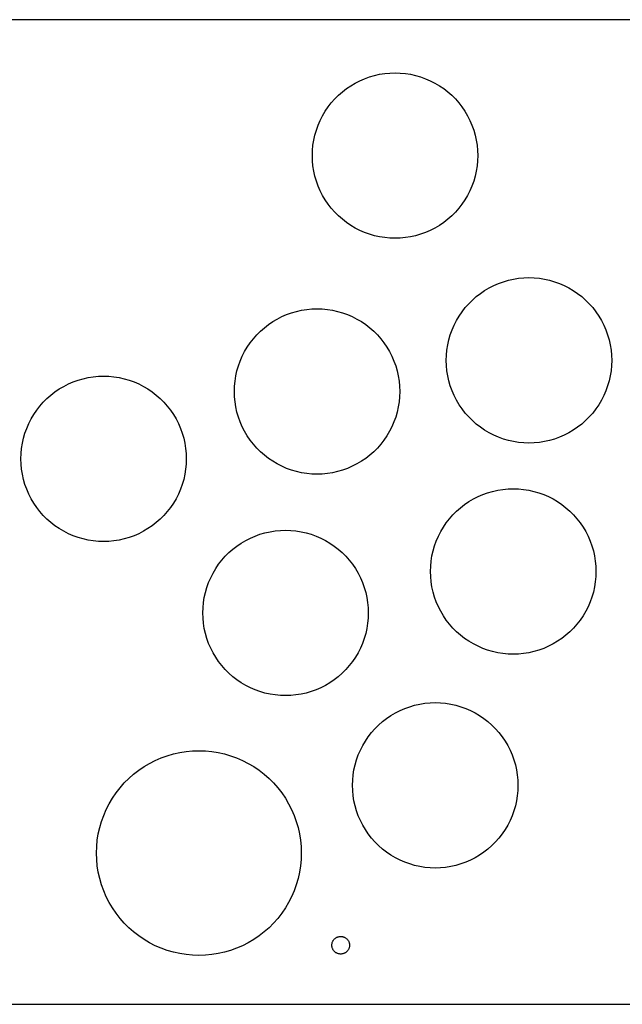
# Model space of a CAD drawing. Header units: metres. Extents: x 0 to 208, y 0 to 125.
# Tile 2 of 3: x 74 to 150, y 0 to 125. Entities that reach past the tile are written whole.
import ezdxf

# ---------------------------------------------------------------- set-up
doc = ezdxf.new("R2010")
doc.units = ezdxf.units.M

msp = doc.modelspace()

# ---------------------------------------------------------------- linework, layer by layer
for p, q in [((198.5, 125), (10, 125)), ((116.929, 117.251), (117.535, 117.513)), ((117.535, 117.513), (118.155, 117.736)), ((118.155, 117.736), (118.789, 117.92)), ((118.789, 117.92), (119.432, 118.064)), ((119.432, 118.064), (120.084, 118.167)), ((120.084, 118.167), (120.741, 118.229)), ((120.741, 118.229), (121.4, 118.25)), ((121.4, 118.25), (122.059, 118.229)), ((122.059, 118.229), (122.716, 118.167)), ((122.716, 118.167), (123.367, 118.064)), ((123.367, 118.064), (124.011, 117.92)), ((124.011, 117.92), (124.645, 117.736)), ((124.645, 117.736), (125.265, 117.513)), ((125.265, 117.513), (125.871, 117.251)), ((115.228, 116.245), (115.774, 116.615)), ((115.774, 116.615), (116.342, 116.951)), ((116.342, 116.951), (116.929, 117.251)), ((125.871, 117.251), (126.458, 116.951)), ((126.458, 116.951), (127.026, 116.615)), ((127.026, 116.615), (127.572, 116.245)), ((113.746, 114.938), (114.212, 115.404)), ((114.212, 115.404), (114.707, 115.84)), ((114.707, 115.84), (115.228, 116.245)), ((127.572, 116.245), (128.093, 115.84)), ((128.093, 115.84), (128.588, 115.404)), ((128.588, 115.404), (129.054, 114.938)), ((112.535, 113.376), (112.905, 113.922)), ((112.905, 113.922), (113.31, 114.443)), ((113.31, 114.443), (113.746, 114.938)), ((129.054, 114.938), (129.49, 114.443)), ((129.49, 114.443), (129.895, 113.922)), ((129.895, 113.922), (130.265, 113.376)), ((111.899, 112.221), (112.199, 112.808)), ((112.199, 112.808), (112.535, 113.376)), ((130.265, 113.376), (130.601, 112.808)), ((130.601, 112.808), (130.901, 112.221)), ((111.414, 110.995), (111.637, 111.615)), ((111.637, 111.615), (111.899, 112.221)), ((130.901, 112.221), (131.163, 111.615)), ((131.163, 111.615), (131.386, 110.995)), ((111.086, 109.717), (111.23, 110.361)), ((111.23, 110.361), (111.414, 110.995)), ((131.386, 110.995), (131.57, 110.361)), ((131.57, 110.361), (131.714, 109.717)), ((110.921, 108.409), (110.983, 109.066)), ((110.983, 109.066), (111.086, 109.717)), ((131.714, 109.717), (131.817, 109.066)), ((131.817, 109.066), (131.879, 108.409)), ((110.9, 107.75), (110.921, 108.409)), ((110.921, 107.091), (110.9, 107.75)), ((131.879, 108.409), (131.9, 107.75)), ((131.9, 107.75), (131.879, 107.091)), ((110.983, 106.434), (110.921, 107.091)), ((111.086, 105.782), (110.983, 106.434)), ((131.817, 106.434), (131.714, 105.782)), ((131.879, 107.091), (131.817, 106.434)), ((111.23, 105.139), (111.086, 105.782)), ((111.414, 104.505), (111.23, 105.139)), ((131.57, 105.139), (131.386, 104.505)), ((131.714, 105.782), (131.57, 105.139)), ((111.637, 103.885), (111.414, 104.505)), ((111.899, 103.279), (111.637, 103.885)), ((131.163, 103.885), (130.901, 103.279)), ((131.386, 104.505), (131.163, 103.885)), ((112.199, 102.692), (111.899, 103.279)), ((112.535, 102.124), (112.199, 102.692)), ((130.601, 102.692), (130.265, 102.124)), ((130.901, 103.279), (130.601, 102.692)), ((112.905, 101.578), (112.535, 102.124)), ((113.31, 101.057), (112.905, 101.578)), ((129.895, 101.578), (129.49, 101.057)), ((130.265, 102.124), (129.895, 101.578)), ((113.746, 100.562), (113.31, 101.057)), ((114.212, 100.096), (113.746, 100.562)), ((114.707, 99.6596), (114.212, 100.096)), ((128.588, 100.096), (128.093, 99.6596)), ((129.054, 100.562), (128.588, 100.096)), ((129.49, 101.057), (129.054, 100.562)), ((115.228, 99.2553), (114.707, 99.6596)), ((115.774, 98.8846), (115.228, 99.2553)), ((116.342, 98.5488), (115.774, 98.8846)), ((127.026, 98.8846), (126.458, 98.5488)), ((127.572, 99.2553), (127.026, 98.8846)), ((128.093, 99.6596), (127.572, 99.2553)), ((116.929, 98.2493), (116.342, 98.5488)), ((117.535, 97.9873), (116.929, 98.2493)), ((118.155, 97.7639), (117.535, 97.9873)), ((118.789, 97.5799), (118.155, 97.7639)), ((119.432, 97.436), (118.789, 97.5799)), ((124.011, 97.5799), (123.367, 97.436)), ((124.645, 97.7639), (124.011, 97.5799)), ((125.265, 97.9873), (124.645, 97.7639)), ((125.871, 98.2493), (125.265, 97.9873)), ((126.458, 98.5488), (125.871, 98.2493)), ((120.084, 97.3328), (119.432, 97.436)), ((120.741, 97.2707), (120.084, 97.3328)), ((121.4, 97.25), (120.741, 97.2707)), ((122.059, 97.2707), (121.4, 97.25)), ((122.716, 97.3328), (122.059, 97.2707)), ((123.367, 97.436), (122.716, 97.3328)), ((133.342, 90.9512), (133.929, 91.2507)), ((133.929, 91.2507), (134.535, 91.5126)), ((134.535, 91.5126), (135.155, 91.7361)), ((135.155, 91.7361), (135.789, 91.9201)), ((135.789, 91.9201), (136.432, 92.064)), ((136.432, 92.064), (137.084, 92.1672)), ((137.084, 92.1672), (137.741, 92.2293)), ((137.741, 92.2293), (138.4, 92.25)), ((138.4, 92.25), (139.059, 92.2293)), ((139.059, 92.2293), (139.716, 92.1672)), ((139.716, 92.1672), (140.367, 92.064)), ((140.367, 92.064), (141.011, 91.9201)), ((141.011, 91.9201), (141.645, 91.7361)), ((141.645, 91.7361), (142.265, 91.5126)), ((142.265, 91.5126), (142.871, 91.2507)), ((142.871, 91.2507), (143.458, 90.9512)), ((131.707, 89.8404), (132.228, 90.2447)), ((132.228, 90.2447), (132.774, 90.6154)), ((132.774, 90.6154), (133.342, 90.9512)), ((143.458, 90.9512), (144.026, 90.6154)), ((144.026, 90.6154), (144.572, 90.2447)), ((144.572, 90.2447), (145.093, 89.8404)), ((130.31, 88.4429), (130.746, 88.9377)), ((130.746, 88.9377), (131.212, 89.4042)), ((131.212, 89.4042), (131.707, 89.8404)), ((145.093, 89.8404), (145.588, 89.4042)), ((145.588, 89.4042), (146.054, 88.9377)), ((146.054, 88.9377), (146.49, 88.4429)), ((107.029, 87.3007), (107.635, 87.5627)), ((107.635, 87.5627), (108.255, 87.7861)), ((108.255, 87.7861), (108.889, 87.9701)), ((108.889, 87.9701), (109.532, 88.114)), ((109.532, 88.114), (110.184, 88.2172)), ((110.184, 88.2172), (110.841, 88.2793)), ((110.841, 88.2793), (111.5, 88.3)), ((111.5, 88.3), (112.159, 88.2793)), ((112.159, 88.2793), (112.816, 88.2172)), ((112.816, 88.2172), (113.467, 88.114)), ((113.467, 88.114), (114.111, 87.9701)), ((114.111, 87.9701), (114.745, 87.7861)), ((114.745, 87.7861), (115.365, 87.5627)), ((115.365, 87.5627), (115.971, 87.3007)), ((129.535, 87.3762), (129.905, 87.9217)), ((129.905, 87.9217), (130.31, 88.4429)), ((146.49, 88.4429), (146.895, 87.9217)), ((146.895, 87.9217), (147.265, 87.3762)), ((104.807, 85.8904), (105.328, 86.2947)), ((105.328, 86.2947), (105.874, 86.6654)), ((105.874, 86.6654), (106.442, 87.0012)), ((106.442, 87.0012), (107.029, 87.3007)), ((115.971, 87.3007), (116.558, 87.0012)), ((116.558, 87.0012), (117.126, 86.6654)), ((117.126, 86.6654), (117.672, 86.2947)), ((117.672, 86.2947), (118.193, 85.8904)), ((128.899, 86.2207), (129.199, 86.8084)), ((129.199, 86.8084), (129.535, 87.3762)), ((147.265, 87.3762), (147.601, 86.8084)), ((147.601, 86.8084), (147.901, 86.2207)), ((103.846, 84.9877), (104.312, 85.4542)), ((104.312, 85.4542), (104.807, 85.8904)), ((118.193, 85.8904), (118.688, 85.4542)), ((118.688, 85.4542), (119.154, 84.9877)), ((128.414, 84.9947), (128.637, 85.6153)), ((128.637, 85.6153), (128.899, 86.2207)), ((147.901, 86.2207), (148.163, 85.6153)), ((148.163, 85.6153), (148.386, 84.9947)), ((102.635, 83.4262), (103.005, 83.9717)), ((103.005, 83.9717), (103.41, 84.493)), ((103.41, 84.493), (103.846, 84.9877)), ((119.154, 84.9877), (119.59, 84.493)), ((119.59, 84.493), (119.995, 83.9717)), ((119.995, 83.9717), (120.365, 83.4262)), ((128.086, 83.7175), (128.23, 84.3612)), ((128.23, 84.3612), (128.414, 84.9947)), ((148.386, 84.9947), (148.57, 84.3612)), ((148.57, 84.3612), (148.714, 83.7175)), ((101.999, 82.2707), (102.299, 82.8584)), ((102.299, 82.8584), (102.635, 83.4262)), ((120.365, 83.4262), (120.701, 82.8584)), ((120.701, 82.8584), (121.001, 82.2707)), ((127.921, 82.4093), (127.983, 83.066)), ((127.983, 83.066), (128.086, 83.7175)), ((148.714, 83.7175), (148.817, 83.066)), ((148.817, 83.066), (148.879, 82.4093)), ((101.514, 81.0447), (101.737, 81.6653)), ((101.737, 81.6653), (101.999, 82.2707)), ((121.001, 82.2707), (121.263, 81.6653)), ((121.263, 81.6653), (121.486, 81.0447)), ((127.9, 81.75), (127.921, 82.4093)), ((127.921, 81.0907), (127.9, 81.75)), ((148.879, 82.4093), (148.9, 81.75)), ((148.9, 81.75), (148.879, 81.0907)), ((101.186, 79.7675), (101.33, 80.4112)), ((101.33, 80.4112), (101.514, 81.0447)), ((121.486, 81.0447), (121.67, 80.4112)), ((121.67, 80.4112), (121.814, 79.7675)), ((127.983, 80.434), (127.921, 81.0907)), ((128.086, 79.7825), (127.983, 80.434)), ((148.817, 80.434), (148.714, 79.7825)), ((148.879, 81.0907), (148.817, 80.434)), ((79.3416, 78.4512), (79.9293, 78.7507)), ((79.9293, 78.7507), (80.5347, 79.0126)), ((80.5347, 79.0126), (81.1553, 79.2361)), ((81.1553, 79.2361), (81.7887, 79.4201)), ((81.7887, 79.4201), (82.4325, 79.564)), ((82.4325, 79.564), (83.084, 79.6672)), ((83.084, 79.6672), (83.7407, 79.7293)), ((83.7407, 79.7293), (84.4, 79.75)), ((84.4, 79.75), (85.0593, 79.7293)), ((85.0593, 79.7293), (85.716, 79.6672)), ((85.716, 79.6672), (86.3675, 79.564)), ((86.3675, 79.564), (87.0112, 79.4201)), ((87.0112, 79.4201), (87.6447, 79.2361)), ((87.6447, 79.2361), (88.2653, 79.0126)), ((88.2653, 79.0126), (88.8707, 78.7507)), ((88.8707, 78.7507), (89.4584, 78.4512)), ((101.021, 78.4593), (101.083, 79.116)), ((101.083, 79.116), (101.186, 79.7675)), ((121.814, 79.7675), (121.917, 79.116)), ((121.917, 79.116), (121.979, 78.4593)), ((128.23, 79.1387), (128.086, 79.7825)), ((128.414, 78.5053), (128.23, 79.1387)), ((148.57, 79.1387), (148.386, 78.5053)), ((148.714, 79.7825), (148.57, 79.1387)), ((77.707, 77.3404), (78.2282, 77.7447)), ((78.2282, 77.7447), (78.7738, 78.1154)), ((78.7738, 78.1154), (79.3416, 78.4512)), ((89.4584, 78.4512), (90.0262, 78.1154)), ((90.0262, 78.1154), (90.5717, 77.7447)), ((90.5717, 77.7447), (91.0929, 77.3404)), ((101, 77.8), (101.021, 78.4593)), ((101.021, 77.1407), (101, 77.8)), ((121.979, 78.4593), (122, 77.8)), ((122, 77.8), (121.979, 77.1407)), ((128.637, 77.8847), (128.414, 78.5053)), ((128.899, 77.2793), (128.637, 77.8847)), ((148.163, 77.8847), (147.901, 77.2793)), ((148.386, 78.5053), (148.163, 77.8847)), ((76.3096, 75.9429), (76.7458, 76.4377)), ((76.7458, 76.4377), (77.2122, 76.9042)), ((77.2122, 76.9042), (77.707, 77.3404)), ((91.0929, 77.3404), (91.5877, 76.9042)), ((91.5877, 76.9042), (92.0542, 76.4377)), ((92.0542, 76.4377), (92.4904, 75.9429)), ((101.083, 76.484), (101.021, 77.1407)), ((101.186, 75.8325), (101.083, 76.484)), ((121.917, 76.484), (121.814, 75.8325)), ((121.979, 77.1407), (121.917, 76.484)), ((129.199, 76.6916), (128.899, 77.2793)), ((129.535, 76.1238), (129.199, 76.6916)), ((147.601, 76.6916), (147.265, 76.1238)), ((147.901, 77.2793), (147.601, 76.6916)), ((75.5345, 74.8762), (75.9053, 75.4217)), ((75.9053, 75.4217), (76.3096, 75.9429)), ((92.4904, 75.9429), (92.8947, 75.4217)), ((92.8947, 75.4217), (93.2654, 74.8762)), ((101.33, 75.1888), (101.186, 75.8325)), ((101.514, 74.5553), (101.33, 75.1888)), ((121.67, 75.1888), (121.486, 74.5553)), ((121.814, 75.8325), (121.67, 75.1888)), ((129.905, 75.5782), (129.535, 76.1238)), ((130.31, 75.057), (129.905, 75.5782)), ((130.746, 74.5622), (130.31, 75.057)), ((146.49, 75.057), (146.054, 74.5622)), ((146.895, 75.5782), (146.49, 75.057)), ((147.265, 76.1238), (146.895, 75.5782)), ((74.8993, 73.7207), (75.1988, 74.3084)), ((75.1988, 74.3084), (75.5345, 74.8762)), ((93.2654, 74.8762), (93.6012, 74.3084)), ((93.6012, 74.3084), (93.9007, 73.7207)), ((101.737, 73.9347), (101.514, 74.5553)), ((101.999, 73.3293), (101.737, 73.9347)), ((121.263, 73.9347), (121.001, 73.3293)), ((121.486, 74.5553), (121.263, 73.9347)), ((131.212, 74.0958), (130.746, 74.5622)), ((131.707, 73.6596), (131.212, 74.0958)), ((145.588, 74.0958), (145.093, 73.6596)), ((146.054, 74.5622), (145.588, 74.0958)), ((74.4139, 72.4947), (74.6373, 73.1153)), ((74.6373, 73.1153), (74.8993, 73.7207)), ((93.9007, 73.7207), (94.1626, 73.1153)), ((94.1626, 73.1153), (94.3861, 72.4947)), ((102.299, 72.7416), (101.999, 73.3293)), ((102.635, 72.1738), (102.299, 72.7416)), ((120.701, 72.7416), (120.365, 72.1738)), ((121.001, 73.3293), (120.701, 72.7416)), ((132.228, 73.2553), (131.707, 73.6596)), ((132.774, 72.8846), (132.228, 73.2553)), ((133.342, 72.5488), (132.774, 72.8846)), ((133.929, 72.2493), (133.342, 72.5488)), ((143.458, 72.5488), (142.871, 72.2493)), ((144.026, 72.8846), (143.458, 72.5488)), ((144.572, 73.2553), (144.026, 72.8846)), ((145.093, 73.6596), (144.572, 73.2553)), ((74.086, 71.2175), (74.2299, 71.8612)), ((74.2299, 71.8612), (74.4139, 72.4947)), ((94.3861, 72.4947), (94.5701, 71.8612)), ((94.5701, 71.8612), (94.714, 71.2175)), ((103.005, 71.6283), (102.635, 72.1738)), ((103.41, 71.107), (103.005, 71.6283)), ((119.995, 71.6283), (119.59, 71.107)), ((120.365, 72.1738), (119.995, 71.6283)), ((134.535, 71.9873), (133.929, 72.2493)), ((135.155, 71.7639), (134.535, 71.9873)), ((135.789, 71.5799), (135.155, 71.7639)), ((136.432, 71.436), (135.789, 71.5799)), ((137.084, 71.3328), (136.432, 71.436)), ((137.741, 71.2707), (137.084, 71.3328)), ((138.4, 71.25), (137.741, 71.2707)), ((139.059, 71.2707), (138.4, 71.25)), ((139.716, 71.3328), (139.059, 71.2707)), ((140.367, 71.436), (139.716, 71.3328)), ((141.011, 71.5799), (140.367, 71.436)), ((141.645, 71.7639), (141.011, 71.5799)), ((142.265, 71.9873), (141.645, 71.7639)), ((142.871, 72.2493), (142.265, 71.9873)), ((73.9207, 69.9093), (73.9828, 70.566)), ((73.9828, 70.566), (74.086, 71.2175)), ((94.714, 71.2175), (94.8172, 70.566)), ((94.8172, 70.566), (94.8793, 69.9093)), ((103.846, 70.6122), (103.41, 71.107)), ((104.312, 70.1458), (103.846, 70.6122)), ((104.807, 69.7096), (104.312, 70.1458)), ((118.688, 70.1458), (118.193, 69.7096)), ((119.154, 70.6122), (118.688, 70.1458)), ((119.59, 71.107), (119.154, 70.6122)), ((73.9, 69.25), (73.9207, 69.9093)), ((73.9207, 68.5907), (73.9, 69.25)), ((94.8793, 69.9093), (94.9, 69.25)), ((94.9, 69.25), (94.8793, 68.5907)), ((105.328, 69.3053), (104.807, 69.7096)), ((105.874, 68.9346), (105.328, 69.3053)), ((106.442, 68.5988), (105.874, 68.9346)), ((117.126, 68.9346), (116.558, 68.5988)), ((117.672, 69.3053), (117.126, 68.9346)), ((118.193, 69.7096), (117.672, 69.3053)), ((73.9828, 67.934), (73.9207, 68.5907)), ((74.086, 67.2825), (73.9828, 67.934)), ((94.8172, 67.934), (94.714, 67.2825)), ((94.8793, 68.5907), (94.8172, 67.934)), ((107.029, 68.2993), (106.442, 68.5988)), ((107.635, 68.0373), (107.029, 68.2993)), ((108.255, 67.8139), (107.635, 68.0373)), ((108.889, 67.6299), (108.255, 67.8139)), ((109.532, 67.486), (108.889, 67.6299)), ((114.111, 67.6299), (113.467, 67.486)), ((114.745, 67.8139), (114.111, 67.6299)), ((115.365, 68.0373), (114.745, 67.8139)), ((115.971, 68.2993), (115.365, 68.0373)), ((116.558, 68.5988), (115.971, 68.2993)), ((74.2299, 66.6387), (74.086, 67.2825)), ((74.4139, 66.0053), (74.2299, 66.6387)), ((94.5701, 66.6387), (94.3861, 66.0053)), ((94.714, 67.2825), (94.5701, 66.6387)), ((110.184, 67.3828), (109.532, 67.486)), ((110.841, 67.3207), (110.184, 67.3828)), ((111.5, 67.3), (110.841, 67.3207)), ((112.159, 67.3207), (111.5, 67.3)), ((112.816, 67.3828), (112.159, 67.3207)), ((113.467, 67.486), (112.816, 67.3828)), ((74.6373, 65.3847), (74.4139, 66.0053)), ((74.8993, 64.7793), (74.6373, 65.3847)), ((94.1626, 65.3847), (93.9007, 64.7793)), ((94.3861, 66.0053), (94.1626, 65.3847)), ((133.155, 64.9361), (133.789, 65.1201)), ((133.789, 65.1201), (134.432, 65.264)), ((134.432, 65.264), (135.084, 65.3672)), ((135.084, 65.3672), (135.741, 65.4293)), ((135.741, 65.4293), (136.4, 65.45)), ((136.4, 65.45), (137.059, 65.4293)), ((137.059, 65.4293), (137.716, 65.3672)), ((137.716, 65.3672), (138.367, 65.264)), ((138.367, 65.264), (139.011, 65.1201)), ((139.011, 65.1201), (139.645, 64.9361)), ((75.1988, 64.1916), (74.8993, 64.7793)), ((75.5345, 63.6238), (75.1988, 64.1916)), ((93.6012, 64.1916), (93.2654, 63.6238)), ((93.9007, 64.7793), (93.6012, 64.1916)), ((130.228, 63.4447), (130.774, 63.8154)), ((130.774, 63.8154), (131.342, 64.1512)), ((131.342, 64.1512), (131.929, 64.4507)), ((131.929, 64.4507), (132.535, 64.7126)), ((132.535, 64.7126), (133.155, 64.9361)), ((139.645, 64.9361), (140.265, 64.7126)), ((140.265, 64.7126), (140.871, 64.4507)), ((140.871, 64.4507), (141.458, 64.1512)), ((141.458, 64.1512), (142.026, 63.8154)), ((142.026, 63.8154), (142.572, 63.4447)), ((75.9053, 63.0782), (75.5345, 63.6238)), ((76.3096, 62.557), (75.9053, 63.0782)), ((76.7458, 62.0622), (76.3096, 62.557)), ((92.4904, 62.557), (92.0542, 62.0622)), ((92.8947, 63.0782), (92.4904, 62.557)), ((93.2654, 63.6238), (92.8947, 63.0782)), ((128.746, 62.1377), (129.212, 62.6042)), ((129.212, 62.6042), (129.707, 63.0404)), ((129.707, 63.0404), (130.228, 63.4447)), ((142.572, 63.4447), (143.093, 63.0404)), ((143.093, 63.0404), (143.588, 62.6042)), ((143.588, 62.6042), (144.054, 62.1377)), ((77.2122, 61.5958), (76.7458, 62.0622)), ((77.707, 61.1596), (77.2122, 61.5958)), ((91.5877, 61.5958), (91.0929, 61.1596)), ((92.0542, 62.0622), (91.5877, 61.5958)), ((127.905, 61.1217), (128.31, 61.6429)), ((128.31, 61.6429), (128.746, 62.1377)), ((144.054, 62.1377), (144.49, 61.6429)), ((144.49, 61.6429), (144.895, 61.1217)), ((78.2282, 60.7553), (77.707, 61.1596)), ((78.7738, 60.3846), (78.2282, 60.7553)), ((79.3416, 60.0488), (78.7738, 60.3846)), ((79.9293, 59.7493), (79.3416, 60.0488)), ((89.4584, 60.0488), (88.8707, 59.7493)), ((90.0262, 60.3846), (89.4584, 60.0488)), ((90.5717, 60.7553), (90.0262, 60.3846)), ((91.0929, 61.1596), (90.5717, 60.7553)), ((105.532, 59.999), (106.184, 60.1022)), ((106.184, 60.1022), (106.841, 60.1643)), ((106.841, 60.1643), (107.5, 60.185)), ((107.5, 60.185), (108.159, 60.1643)), ((108.159, 60.1643), (108.816, 60.1022)), ((108.816, 60.1022), (109.467, 59.999)), ((126.899, 59.4207), (127.199, 60.0084)), ((127.199, 60.0084), (127.535, 60.5762)), ((127.535, 60.5762), (127.905, 61.1217)), ((144.895, 61.1217), (145.265, 60.5762)), ((145.265, 60.5762), (145.601, 60.0084)), ((145.601, 60.0084), (145.901, 59.4207)), ((80.5347, 59.4873), (79.9293, 59.7493)), ((81.1553, 59.2639), (80.5347, 59.4873)), ((81.7887, 59.0799), (81.1553, 59.2639)), ((82.4325, 58.936), (81.7887, 59.0799)), ((83.084, 58.8328), (82.4325, 58.936)), ((83.7407, 58.7707), (83.084, 58.8328)), ((84.4, 58.75), (83.7407, 58.7707)), ((85.0593, 58.7707), (84.4, 58.75)), ((85.716, 58.8328), (85.0593, 58.7707)), ((86.3675, 58.936), (85.716, 58.8328)), ((87.0112, 59.0799), (86.3675, 58.936)), ((87.6447, 59.2639), (87.0112, 59.0799)), ((88.2653, 59.4873), (87.6447, 59.2639)), ((88.8707, 59.7493), (88.2653, 59.4873)), ((101.874, 58.5504), (102.442, 58.8862)), ((102.442, 58.8862), (103.029, 59.1857)), ((103.029, 59.1857), (103.635, 59.4476)), ((103.635, 59.4476), (104.255, 59.6711)), ((104.255, 59.6711), (104.889, 59.8551)), ((104.889, 59.8551), (105.532, 59.999)), ((109.467, 59.999), (110.111, 59.8551)), ((110.111, 59.8551), (110.745, 59.6711)), ((110.745, 59.6711), (111.365, 59.4476)), ((111.365, 59.4476), (111.971, 59.1857)), ((111.971, 59.1857), (112.558, 58.8862)), ((112.558, 58.8862), (113.126, 58.5504)), ((126.414, 58.1947), (126.637, 58.8153)), ((126.637, 58.8153), (126.899, 59.4207)), ((145.901, 59.4207), (146.163, 58.8153)), ((146.163, 58.8153), (146.386, 58.1947)), ((100.312, 57.3392), (100.807, 57.7754)), ((100.807, 57.7754), (101.328, 58.1797)), ((101.328, 58.1797), (101.874, 58.5504)), ((113.126, 58.5504), (113.672, 58.1797)), ((113.672, 58.1797), (114.193, 57.7754)), ((114.193, 57.7754), (114.688, 57.3392)), ((126.086, 56.9175), (126.23, 57.5612)), ((126.23, 57.5612), (126.414, 58.1947)), ((146.386, 58.1947), (146.57, 57.5612)), ((146.57, 57.5612), (146.714, 56.9175)), ((99.0053, 55.8567), (99.4096, 56.3779)), ((99.4096, 56.3779), (99.8458, 56.8727)), ((99.8458, 56.8727), (100.312, 57.3392)), ((114.688, 57.3392), (115.154, 56.8727)), ((115.154, 56.8727), (115.59, 56.3779)), ((115.59, 56.3779), (115.995, 55.8567)), ((125.921, 55.6093), (125.983, 56.266)), ((125.983, 56.266), (126.086, 56.9175)), ((146.714, 56.9175), (146.817, 56.266)), ((146.817, 56.266), (146.879, 55.6093)), ((98.2988, 54.7434), (98.6346, 55.3112)), ((98.6346, 55.3112), (99.0053, 55.8567)), ((115.995, 55.8567), (116.365, 55.3112)), ((116.365, 55.3112), (116.701, 54.7434)), ((125.9, 54.95), (125.921, 55.6093)), ((146.879, 55.6093), (146.9, 54.95)), ((97.7373, 53.5503), (97.9993, 54.1557)), ((97.9993, 54.1557), (98.2988, 54.7434)), ((116.701, 54.7434), (117.001, 54.1557)), ((117.001, 54.1557), (117.263, 53.5503)), ((125.921, 54.2907), (125.9, 54.95)), ((125.983, 53.634), (125.921, 54.2907)), ((146.879, 54.2907), (146.817, 53.634)), ((146.9, 54.95), (146.879, 54.2907)), ((97.3299, 52.2962), (97.5139, 52.9297)), ((97.5139, 52.9297), (97.7373, 53.5503)), ((117.263, 53.5503), (117.486, 52.9297)), ((117.486, 52.9297), (117.67, 52.2962)), ((126.086, 52.9825), (125.983, 53.634)), ((126.23, 52.3387), (126.086, 52.9825)), ((146.714, 52.9825), (146.57, 52.3387)), ((146.817, 53.634), (146.714, 52.9825)), ((97.0828, 51.001), (97.186, 51.6525)), ((97.186, 51.6525), (97.3299, 52.2962)), ((117.67, 52.2962), (117.814, 51.6525)), ((117.814, 51.6525), (117.917, 51.001)), ((126.414, 51.7053), (126.23, 52.3387)), ((126.637, 51.0847), (126.414, 51.7053)), ((146.386, 51.7053), (146.163, 51.0847)), ((146.57, 52.3387), (146.386, 51.7053)), ((97, 49.685), (97.0207, 50.3443)), ((97.0207, 50.3443), (97.0828, 51.001)), ((117.917, 51.001), (117.979, 50.3443)), ((117.979, 50.3443), (118, 49.685)), ((126.899, 50.4793), (126.637, 51.0847)), ((127.199, 49.8916), (126.899, 50.4793)), ((145.901, 50.4793), (145.601, 49.8916)), ((146.163, 51.0847), (145.901, 50.4793)), ((97.0207, 49.0257), (97, 49.685)), ((97.0828, 48.369), (97.0207, 49.0257)), ((117.979, 49.0257), (117.917, 48.369)), ((118, 49.685), (117.979, 49.0257)), ((127.535, 49.3238), (127.199, 49.8916)), ((127.905, 48.7782), (127.535, 49.3238)), ((128.31, 48.257), (127.905, 48.7782)), ((144.895, 48.7782), (144.49, 48.257)), ((145.265, 49.3238), (144.895, 48.7782)), ((145.601, 49.8916), (145.265, 49.3238)), ((97.186, 47.7175), (97.0828, 48.369)), ((97.3299, 47.0737), (97.186, 47.7175)), ((117.814, 47.7175), (117.67, 47.0737)), ((117.917, 48.369), (117.814, 47.7175)), ((128.746, 47.7623), (128.31, 48.257)), ((129.212, 47.2958), (128.746, 47.7623)), ((144.054, 47.7623), (143.588, 47.2958)), ((144.49, 48.257), (144.054, 47.7623)), ((97.5139, 46.4403), (97.3299, 47.0737)), ((97.7373, 45.8197), (97.5139, 46.4403)), ((117.486, 46.4403), (117.263, 45.8197)), ((117.67, 47.0737), (117.486, 46.4403)), ((129.707, 46.8596), (129.212, 47.2958)), ((130.228, 46.4553), (129.707, 46.8596)), ((130.774, 46.0845), (130.228, 46.4553)), ((142.572, 46.4553), (142.026, 46.0845)), ((143.093, 46.8596), (142.572, 46.4553)), ((143.588, 47.2958), (143.093, 46.8596)), ((97.9993, 45.2143), (97.7373, 45.8197)), ((98.2988, 44.6266), (97.9993, 45.2143)), ((117.001, 45.2143), (116.701, 44.6266)), ((117.263, 45.8197), (117.001, 45.2143)), ((131.342, 45.7488), (130.774, 46.0845)), ((131.929, 45.4493), (131.342, 45.7488)), ((132.535, 45.1873), (131.929, 45.4493)), ((133.155, 44.9639), (132.535, 45.1873)), ((140.265, 45.1873), (139.645, 44.9639)), ((140.871, 45.4493), (140.265, 45.1873)), ((141.458, 45.7488), (140.871, 45.4493)), ((142.026, 46.0845), (141.458, 45.7488)), ((98.6346, 44.0588), (98.2988, 44.6266)), ((99.0053, 43.5132), (98.6346, 44.0588)), ((116.365, 44.0588), (115.995, 43.5132)), ((116.701, 44.6266), (116.365, 44.0588)), ((133.789, 44.7799), (133.155, 44.9639)), ((134.432, 44.636), (133.789, 44.7799)), ((135.084, 44.5328), (134.432, 44.636)), ((135.741, 44.4707), (135.084, 44.5328)), ((136.4, 44.45), (135.741, 44.4707)), ((137.059, 44.4707), (136.4, 44.45)), ((137.716, 44.5328), (137.059, 44.4707)), ((138.367, 44.636), (137.716, 44.5328)), ((139.011, 44.7799), (138.367, 44.636)), ((139.645, 44.9639), (139.011, 44.7799)), ((99.4096, 42.992), (99.0053, 43.5132)), ((99.8458, 42.4973), (99.4096, 42.992)), ((115.59, 42.992), (115.154, 42.4973)), ((115.995, 43.5132), (115.59, 42.992)), ((100.312, 42.0308), (99.8458, 42.4973)), ((100.807, 41.5946), (100.312, 42.0308)), ((101.328, 41.1903), (100.807, 41.5946)), ((114.193, 41.5946), (113.672, 41.1903)), ((114.688, 42.0308), (114.193, 41.5946)), ((115.154, 42.4973), (114.688, 42.0308)), ((101.874, 40.8195), (101.328, 41.1903)), ((102.442, 40.4838), (101.874, 40.8195)), ((103.029, 40.1843), (102.442, 40.4838)), ((103.635, 39.9223), (103.029, 40.1843)), ((111.971, 40.1843), (111.365, 39.9223)), ((112.558, 40.4838), (111.971, 40.1843)), ((113.126, 40.8195), (112.558, 40.4838)), ((113.672, 41.1903), (113.126, 40.8195)), ((104.255, 39.6989), (103.635, 39.9223)), ((104.889, 39.5149), (104.255, 39.6989)), ((105.532, 39.371), (104.889, 39.5149)), ((106.184, 39.2678), (105.532, 39.371)), ((106.841, 39.2057), (106.184, 39.2678)), ((107.5, 39.185), (106.841, 39.2057)), ((108.159, 39.2057), (107.5, 39.185)), ((108.816, 39.2678), (108.159, 39.2057)), ((109.467, 39.371), (108.816, 39.2678)), ((110.111, 39.5149), (109.467, 39.371)), ((110.745, 39.6989), (110.111, 39.5149)), ((111.365, 39.9223), (110.745, 39.6989)), ((122.029, 37.3007), (122.635, 37.5627)), ((122.635, 37.5627), (123.255, 37.7861)), ((123.255, 37.7861), (123.889, 37.9701)), ((123.889, 37.9701), (124.532, 38.114)), ((124.532, 38.114), (125.184, 38.2172)), ((125.184, 38.2172), (125.841, 38.2793)), ((125.841, 38.2793), (126.5, 38.3)), ((126.5, 38.3), (127.159, 38.2793)), ((127.159, 38.2793), (127.816, 38.2172)), ((127.816, 38.2172), (128.467, 38.114)), ((128.467, 38.114), (129.111, 37.9701)), ((129.111, 37.9701), (129.745, 37.7861)), ((129.745, 37.7861), (130.365, 37.5627)), ((130.365, 37.5627), (130.971, 37.3007)), ((119.807, 35.8904), (120.328, 36.2947)), ((120.328, 36.2947), (120.874, 36.6654)), ((120.874, 36.6654), (121.442, 37.0012)), ((121.442, 37.0012), (122.029, 37.3007)), ((130.971, 37.3007), (131.558, 37.0012)), ((131.558, 37.0012), (132.126, 36.6654)), ((132.126, 36.6654), (132.672, 36.2947)), ((132.672, 36.2947), (133.193, 35.8904)), ((118.846, 34.9877), (119.312, 35.4542)), ((119.312, 35.4542), (119.807, 35.8904)), ((133.193, 35.8904), (133.688, 35.4542)), ((133.688, 35.4542), (134.154, 34.9877)), ((117.635, 33.4262), (118.005, 33.9717)), ((118.005, 33.9717), (118.41, 34.493)), ((118.41, 34.493), (118.846, 34.9877)), ((134.154, 34.9877), (134.59, 34.493)), ((134.59, 34.493), (134.995, 33.9717)), ((134.995, 33.9717), (135.365, 33.4262)), ((116.999, 32.2707), (117.299, 32.8584)), ((117.299, 32.8584), (117.635, 33.4262)), ((135.365, 33.4262), (135.701, 32.8584)), ((135.701, 32.8584), (136.001, 32.2707)), ((90.9649, 30.9627), (91.7144, 31.2871)), ((91.7144, 31.2871), (92.4828, 31.5637)), ((92.4828, 31.5637), (93.267, 31.7916)), ((93.267, 31.7916), (94.064, 31.9697)), ((94.064, 31.9697), (94.8707, 32.0975)), ((94.8707, 32.0975), (95.6837, 32.1743)), ((95.6837, 32.1743), (96.5, 32.2)), ((96.5, 32.2), (97.3163, 32.1743)), ((97.3163, 32.1743), (98.1293, 32.0975)), ((98.1293, 32.0975), (98.9359, 31.9697)), ((98.9359, 31.9697), (99.733, 31.7916)), ((99.733, 31.7916), (100.517, 31.5637)), ((100.517, 31.5637), (101.286, 31.2871)), ((101.286, 31.2871), (102.035, 30.9627)), ((116.514, 31.0447), (116.737, 31.6653)), ((116.737, 31.6653), (116.999, 32.2707)), ((136.001, 32.2707), (136.263, 31.6653)), ((136.263, 31.6653), (136.486, 31.0447)), ((88.8588, 29.7172), (89.5342, 30.1763)), ((89.5342, 30.1763), (90.2372, 30.592)), ((90.2372, 30.592), (90.9649, 30.9627)), ((102.035, 30.9627), (102.763, 30.592)), ((102.763, 30.592), (103.466, 30.1763)), ((103.466, 30.1763), (104.141, 29.7172)), ((116.186, 29.7675), (116.33, 30.4112)), ((116.33, 30.4112), (116.514, 31.0447)), ((136.486, 31.0447), (136.67, 30.4112)), ((136.67, 30.4112), (136.814, 29.7675)), ((87.6009, 28.6766), (88.2135, 29.2167)), ((88.2135, 29.2167), (88.8588, 29.7172)), ((104.141, 29.7172), (104.786, 29.2167)), ((104.786, 29.2167), (105.399, 28.6766)), ((116.021, 28.4593), (116.083, 29.116)), ((116.083, 29.116), (116.186, 29.7675)), ((136.814, 29.7675), (136.917, 29.116)), ((136.917, 29.116), (136.979, 28.4593)), ((86.4833, 27.4865), (87.0234, 28.0991)), ((87.0234, 28.0991), (87.6009, 28.6766)), ((105.399, 28.6766), (105.977, 28.0991)), ((105.977, 28.0991), (106.517, 27.4865)), ((116, 27.8), (116.021, 28.4593)), ((116.021, 27.1407), (116, 27.8)), ((136.979, 28.4593), (137, 27.8)), ((137, 27.8), (136.979, 27.1407)), ((85.5237, 26.1657), (85.9828, 26.8412)), ((85.9828, 26.8412), (86.4833, 27.4865)), ((106.517, 27.4865), (107.017, 26.8412)), ((107.017, 26.8412), (107.476, 26.1657)), ((116.083, 26.484), (116.021, 27.1407)), ((116.186, 25.8325), (116.083, 26.484)), ((136.917, 26.484), (136.814, 25.8325)), ((136.979, 27.1407), (136.917, 26.484)), ((84.7372, 24.7351), (85.108, 25.4628)), ((85.108, 25.4628), (85.5237, 26.1657)), ((107.476, 26.1657), (107.892, 25.4628)), ((107.892, 25.4628), (108.263, 24.7351)), ((116.33, 25.1888), (116.186, 25.8325)), ((116.514, 24.5553), (116.33, 25.1888)), ((136.67, 25.1888), (136.486, 24.5553)), ((136.814, 25.8325), (136.67, 25.1888)), ((84.1363, 23.2172), (84.4129, 23.9856)), ((84.4129, 23.9856), (84.7372, 24.7351)), ((108.263, 24.7351), (108.587, 23.9856)), ((108.587, 23.9856), (108.864, 23.2172)), ((116.737, 23.9347), (116.514, 24.5553)), ((116.999, 23.3293), (116.737, 23.9347)), ((136.263, 23.9347), (136.001, 23.3293)), ((136.486, 24.5553), (136.263, 23.9347)), ((83.9084, 22.433), (84.1363, 23.2172)), ((108.864, 23.2172), (109.092, 22.433)), ((117.299, 22.7416), (116.999, 23.3293)), ((117.635, 22.1738), (117.299, 22.7416)), ((135.701, 22.7416), (135.365, 22.1738)), ((136.001, 23.3293), (135.701, 22.7416)), ((83.6025, 20.8293), (83.7303, 21.636)), ((83.7303, 21.636), (83.9084, 22.433)), ((109.092, 22.433), (109.27, 21.636)), ((109.27, 21.636), (109.397, 20.8293)), ((118.005, 21.6283), (117.635, 22.1738)), ((118.41, 21.107), (118.005, 21.6283)), ((134.995, 21.6283), (134.59, 21.107)), ((135.365, 22.1738), (134.995, 21.6283)), ((83.5, 19.2), (83.5257, 20.0163)), ((83.5257, 20.0163), (83.6025, 20.8293)), ((109.397, 20.8293), (109.474, 20.0163)), ((109.474, 20.0163), (109.5, 19.2)), ((118.846, 20.6122), (118.41, 21.107)), ((119.312, 20.1458), (118.846, 20.6122)), ((119.807, 19.7096), (119.312, 20.1458)), ((133.688, 20.1458), (133.193, 19.7096)), ((134.154, 20.6122), (133.688, 20.1458)), ((134.59, 21.107), (134.154, 20.6122)), ((83.5257, 18.3837), (83.5, 19.2)), ((109.5, 19.2), (109.474, 18.3837)), ((120.328, 19.3053), (119.807, 19.7096)), ((120.874, 18.9346), (120.328, 19.3053)), ((121.442, 18.5988), (120.874, 18.9346)), ((132.126, 18.9346), (131.558, 18.5988)), ((132.672, 19.3053), (132.126, 18.9346)), ((133.193, 19.7096), (132.672, 19.3053)), ((83.6025, 17.5707), (83.5257, 18.3837)), ((83.7303, 16.764), (83.6025, 17.5707)), ((109.397, 17.5707), (109.27, 16.764)), ((109.474, 18.3837), (109.397, 17.5707)), ((122.029, 18.2993), (121.442, 18.5988)), ((122.635, 18.0373), (122.029, 18.2993)), ((123.255, 17.8139), (122.635, 18.0373)), ((123.889, 17.6299), (123.255, 17.8139)), ((124.532, 17.486), (123.889, 17.6299)), ((129.111, 17.6299), (128.467, 17.486)), ((129.745, 17.8139), (129.111, 17.6299)), ((130.365, 18.0373), (129.745, 17.8139)), ((130.971, 18.2993), (130.365, 18.0373)), ((131.558, 18.5988), (130.971, 18.2993)), ((83.9084, 15.967), (83.7303, 16.764)), ((109.27, 16.764), (109.092, 15.967)), ((125.184, 17.3828), (124.532, 17.486)), ((125.841, 17.3207), (125.184, 17.3828)), ((126.5, 17.3), (125.841, 17.3207)), ((127.159, 17.3207), (126.5, 17.3)), ((127.816, 17.3828), (127.159, 17.3207)), ((128.467, 17.486), (127.816, 17.3828)), ((84.1363, 15.1828), (83.9084, 15.967)), ((84.4129, 14.4144), (84.1363, 15.1828)), ((108.864, 15.1828), (108.587, 14.4144)), ((109.092, 15.967), (108.864, 15.1828)), ((84.7372, 13.6649), (84.4129, 14.4144)), ((108.587, 14.4144), (108.263, 13.6649)), ((85.108, 12.9372), (84.7372, 13.6649)), ((85.5237, 12.2342), (85.108, 12.9372)), ((107.892, 12.9372), (107.476, 12.2342)), ((108.263, 13.6649), (107.892, 12.9372)), ((85.9828, 11.5588), (85.5237, 12.2342)), ((86.4833, 10.9135), (85.9828, 11.5588)), ((107.017, 11.5588), (106.517, 10.9135)), ((107.476, 12.2342), (107.017, 11.5588)), ((87.0234, 10.3009), (86.4833, 10.9135)), ((87.6009, 9.7234), (87.0234, 10.3009)), ((105.977, 10.3009), (105.399, 9.7234)), ((106.517, 10.9135), (105.977, 10.3009)), ((88.2135, 9.18332), (87.6009, 9.7234)), ((88.8588, 8.68277), (88.2135, 9.18332)), ((104.786, 9.18332), (104.141, 8.68277)), ((105.399, 9.7234), (104.786, 9.18332)), ((89.5342, 8.22372), (88.8588, 8.68277)), ((90.2372, 7.808), (89.5342, 8.22372)), ((90.9649, 7.43724), (90.2372, 7.808)), ((102.763, 7.808), (102.035, 7.43724)), ((103.466, 8.22372), (102.763, 7.808)), ((104.141, 8.68277), (103.466, 8.22372)), ((113.38, 7.5), (113.382, 7.57031)), ((113.382, 7.42967), (113.38, 7.5)), ((113.382, 7.57031), (113.389, 7.64037)), ((113.389, 7.64037), (113.4, 7.70985)), ((113.4, 7.70985), (113.415, 7.77852)), ((113.415, 7.77852), (113.435, 7.84608)), ((113.435, 7.84608), (113.459, 7.91229)), ((113.459, 7.91229), (113.487, 7.97687)), ((113.487, 7.97687), (113.519, 8.03955)), ((113.519, 8.03955), (113.554, 8.10011)), ((113.554, 8.10011), (113.594, 8.15831)), ((113.594, 8.15831), (113.637, 8.21391)), ((113.637, 8.21391), (113.684, 8.26668)), ((113.684, 8.26668), (113.733, 8.31644)), ((113.733, 8.31644), (113.786, 8.36296)), ((113.786, 8.36296), (113.842, 8.4061)), ((113.842, 8.4061), (113.9, 8.44563)), ((113.9, 8.44563), (113.96, 8.48146)), ((113.96, 8.48146), (114.023, 8.5134)), ((114.023, 8.5134), (114.088, 8.54134)), ((114.088, 8.54134), (114.154, 8.56517)), ((114.154, 8.56517), (114.221, 8.58481)), ((114.221, 8.58481), (114.29, 8.60016)), ((114.29, 8.60016), (114.36, 8.61116)), ((114.36, 8.61116), (114.43, 8.61778)), ((114.43, 8.61778), (114.5, 8.62)), ((114.5, 8.62), (114.57, 8.61778)), ((114.57, 8.61778), (114.64, 8.61116)), ((114.64, 8.61116), (114.71, 8.60016)), ((114.71, 8.60016), (114.779, 8.58481)), ((114.779, 8.58481), (114.846, 8.56517)), ((114.846, 8.56517), (114.912, 8.54134)), ((114.912, 8.54134), (114.977, 8.5134)), ((114.977, 8.5134), (115.04, 8.48146)), ((115.04, 8.48146), (115.1, 8.44563)), ((115.1, 8.44563), (115.158, 8.4061)), ((115.158, 8.4061), (115.214, 8.36296)), ((115.214, 8.36296), (115.267, 8.31644)), ((115.267, 8.31644), (115.316, 8.26668)), ((115.316, 8.26668), (115.363, 8.21391)), ((115.363, 8.21391), (115.406, 8.15831)), ((115.406, 8.15831), (115.446, 8.10011)), ((115.446, 8.10011), (115.481, 8.03955)), ((115.481, 8.03955), (115.513, 7.97687)), ((115.513, 7.97687), (115.541, 7.91229)), ((115.541, 7.91229), (115.565, 7.84608)), ((115.565, 7.84608), (115.585, 7.77852)), ((115.585, 7.77852), (115.6, 7.70985)), ((115.6, 7.70985), (115.611, 7.64037)), ((115.611, 7.64037), (115.618, 7.57031)), ((115.618, 7.57031), (115.62, 7.5)), ((115.62, 7.5), (115.618, 7.42967)), ((91.7144, 7.1129), (90.9649, 7.43724)), ((92.4828, 6.83626), (91.7144, 7.1129)), ((93.267, 6.60841), (92.4828, 6.83626)), ((94.064, 6.43025), (93.267, 6.60841)), ((94.8707, 6.30251), (94.064, 6.43025)), ((95.6837, 6.22565), (94.8707, 6.30251)), ((98.1293, 6.30251), (97.3163, 6.22565)), ((98.9359, 6.43025), (98.1293, 6.30251)), ((99.733, 6.60841), (98.9359, 6.43025)), ((100.517, 6.83626), (99.733, 6.60841)), ((101.286, 7.1129), (100.517, 6.83626)), ((102.035, 7.43724), (101.286, 7.1129)), ((113.389, 7.35962), (113.382, 7.42967)), ((113.4, 7.29013), (113.389, 7.35962)), ((113.415, 7.22147), (113.4, 7.29013)), ((113.435, 7.1539), (113.415, 7.22147)), ((113.459, 7.08769), (113.435, 7.1539)), ((113.487, 7.02312), (113.459, 7.08769)), ((113.519, 6.96043), (113.487, 7.02312)), ((113.554, 6.89987), (113.519, 6.96043)), ((113.594, 6.84167), (113.554, 6.89987)), ((113.637, 6.78607), (113.594, 6.84167)), ((113.684, 6.73331), (113.637, 6.78607)), ((113.733, 6.68355), (113.684, 6.73331)), ((113.786, 6.63702), (113.733, 6.68355)), ((113.842, 6.59389), (113.786, 6.63702)), ((113.9, 6.55435), (113.842, 6.59389)), ((113.96, 6.51852), (113.9, 6.55435)), ((114.023, 6.48659), (113.96, 6.51852)), ((114.088, 6.45865), (114.023, 6.48659)), ((114.154, 6.43481), (114.088, 6.45865)), ((114.221, 6.41518), (114.154, 6.43481)), ((114.29, 6.39983), (114.221, 6.41518)), ((114.36, 6.38882), (114.29, 6.39983)), ((114.43, 6.3822), (114.36, 6.38882)), ((114.5, 6.37999), (114.43, 6.3822)), ((114.57, 6.3822), (114.5, 6.37999)), ((114.64, 6.38882), (114.57, 6.3822)), ((114.71, 6.39983), (114.64, 6.38882)), ((114.779, 6.41518), (114.71, 6.39983)), ((114.846, 6.43481), (114.779, 6.41518)), ((114.912, 6.45865), (114.846, 6.43481)), ((114.977, 6.48659), (114.912, 6.45865)), ((115.04, 6.51852), (114.977, 6.48659)), ((115.1, 6.55435), (115.04, 6.51852)), ((115.158, 6.59389), (115.1, 6.55435)), ((115.214, 6.63702), (115.158, 6.59389)), ((115.267, 6.68355), (115.214, 6.63702)), ((115.316, 6.73331), (115.267, 6.68355)), ((115.363, 6.78607), (115.316, 6.73331)), ((115.406, 6.84167), (115.363, 6.78607)), ((115.446, 6.89987), (115.406, 6.84167)), ((115.481, 6.96043), (115.446, 6.89987)), ((115.513, 7.02312), (115.481, 6.96043)), ((115.541, 7.08769), (115.513, 7.02312)), ((115.565, 7.1539), (115.541, 7.08769)), ((115.585, 7.22147), (115.565, 7.1539)), ((115.6, 7.29013), (115.585, 7.22147)), ((115.611, 7.35962), (115.6, 7.29013)), ((115.618, 7.42967), (115.611, 7.35962)), ((96.5, 6.2), (95.6837, 6.22565)), ((97.3163, 6.22565), (96.5, 6.2)), ((10, 0), (198.5, 0))]:
    msp.add_line(p, q)

doc.saveas('drawing.dxf')
